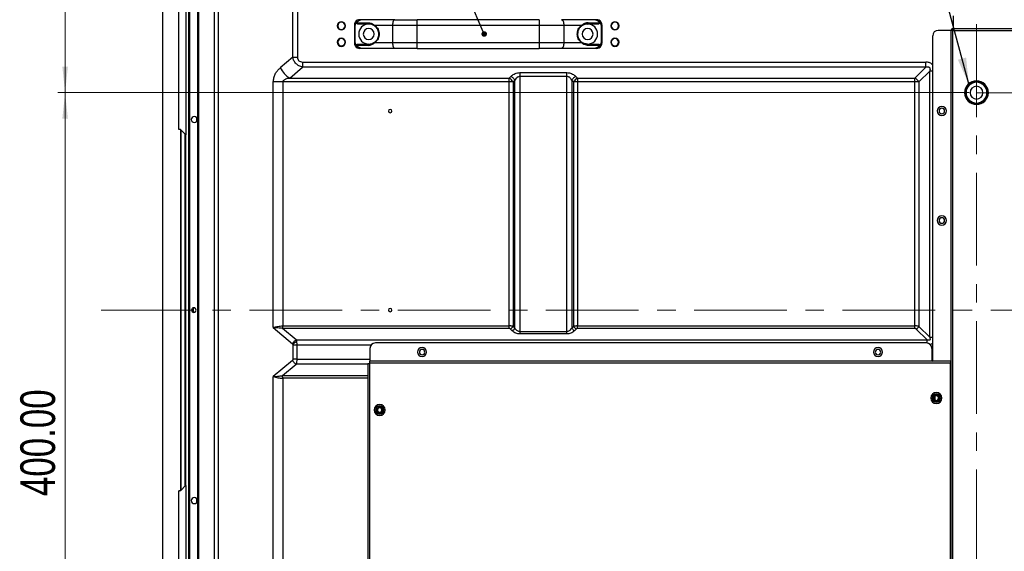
# Model space of a CAD drawing. Header units: millimetres. Extents: x 0 to 1118, y 0 to 864.
# Tile 54 of 256: x 668 to 803, y 354 to 427. Entities that reach past the tile are written whole.
import ezdxf

# ---------------------------------------------------------------- set-up
doc = ezdxf.new("R2010")
doc.units = ezdxf.units.MM
doc.linetypes.add('CENTERX2', pattern=[20.32, 12.7, -2.54, 2.54, -2.54])
doc.styles.add('SLDTEXTSTYLE0', font='TXT', dxfattribs={"width": 0.75})
doc.dimstyles.new('SLDDIMSTYLE2', dxfattribs={"dimtxt": 0.18, "dimasz": 0.762, "dimexe": 0, "dimexo": 0.0625, "dimgap": 0, "dimtad": 0, "dimtih": 1, "dimtoh": 1, "dimdec": 0, "dimrnd": 1e-09, "dimzin": 0, "dimdsep": 46, "dimtxsty": 'Standard', "dimblk1": 'DOT', "dimblk2": 'DOT', "dimsah": 1, "dimcen": 0.09, "dimadec": 0, "dimazin": 0, "dimtfac": 0.762, "dimtdec": 0, "dimtofl": 0, "dimtmove": 0, "dimatfit": 3, "dimldrblk": 'DOT', "dimfxl": 1, "dimfrac": 2, "dimtolj": 1, "dimtzin": 0, "dimarcsym": 0})
doc.dimstyles.new('SLDDIMSTYLE4', dxfattribs={"dimtxt": 4.7625, "dimasz": 3.556, "dimexe": 0, "dimexo": 0.0625, "dimgap": 1.190625, "dimtad": 1, "dimlfac": 4, "dimrnd": 1e-09, "dimzin": 4, "dimdsep": 46, "dimtxsty": 'SLDTEXTSTYLE0', "dimsah": 1, "dimcen": 0.09, "dimadec": 0, "dimazin": 1, "dimtfac": 1, "dimtofl": 0, "dimtmove": 0, "dimatfit": 3, "dimfxl": 1, "dimfrac": 2, "dimtolj": 1, "dimtzin": 12, "dimarcsym": 0})
doc.dimstyles.new('SLDDIMSTYLE5', dxfattribs={"dimtxt": 0.18, "dimasz": 3.556, "dimexe": 0, "dimexo": 0.0625, "dimgap": 0, "dimtad": 0, "dimtih": 1, "dimtoh": 1, "dimdec": 0, "dimrnd": 1e-09, "dimzin": 0, "dimdsep": 46, "dimtxsty": 'Standard', "dimsah": 1, "dimcen": 0.09, "dimadec": 0, "dimazin": 0, "dimtfac": 3.556, "dimtdec": 0, "dimtofl": 0, "dimtmove": 0, "dimatfit": 3, "dimfxl": 1, "dimfrac": 2, "dimtolj": 1, "dimtzin": 0, "dimarcsym": 0})

# ---------------------------------------------------------------- blocks, each defined once
blk = doc.blocks.new('_D_16')
at = {"color": 7, "linetype": 'Continuous', "lineweight": 0}
for p, q in [((798.26, 467.13), (673.33, 467.13)), ((674.33, 467.13), (674.33, 417.13)), ((798.26, 417.13), (673.33, 417.13))]:
    blk.add_line(p, q, dxfattribs=at)
at = {"color": 7, "linetype": 'Continuous', "lineweight": 18}
for points in [[(674.33, 467.13), (673.95, 463.57), (674.71, 463.57)], [(674.33, 417.13), (674.71, 420.68), (673.95, 420.68)]]:
    blk.add_solid(points, dxfattribs=at)
at = {"color": 7, "linetype": 'Continuous', "lineweight": 18, "insert": (668.19, 436.07), "char_height": 4.762, "attachment_point": 1, "rotation": 90, "style": 'SLDTEXTSTYLE0'}
blk.add_mtext('200.00', dxfattribs=at)
blk = doc.blocks.new('_D_17')
at = {"color": 7, "linetype": 'Continuous', "lineweight": 0}
for p, q in [((798.26, 417.13), (673.33, 417.13)), ((674.33, 417.13), (674.33, 317.13)), ((798.26, 317.13), (673.33, 317.13))]:
    blk.add_line(p, q, dxfattribs=at)
at = {"color": 7, "linetype": 'Continuous', "lineweight": 18}
for points in [[(674.33, 417.13), (673.95, 413.57), (674.71, 413.57)], [(674.33, 317.13), (674.71, 320.68), (673.95, 320.68)]]:
    blk.add_solid(points, dxfattribs=at)
at = {"color": 7, "linetype": 'Continuous', "lineweight": 18, "insert": (668.19, 361.89), "char_height": 4.762, "attachment_point": 1, "rotation": 90, "style": 'SLDTEXTSTYLE0'}
blk.add_mtext('400.00', dxfattribs=at)
blk = doc.blocks.new('_Dot')
at = {"color": 0, "linetype": 'ByBlock', "lineweight": -2}
blk.add_line((-0.5, 0), (-1, 0), dxfattribs=at)
at = {"color": 0, "linetype": 'ByBlock', "const_width": 0.5}
blk.add_lwpolyline([(-0.25, 0, 1), (0.25, 0, 1)], format="xyb", close=True, dxfattribs=at)

msp = doc.modelspace()

# ---------------------------------------------------------------- linework, layer by layer
at = {"color": 8, "linetype": 'Continuous', "lineweight": 25}
for p, q in [((694.8143, 295.4066), (694.8143, 486.9109)), ((695.2964, 486.9109), (695.2964, 295.4066)), ((793.2623, 420.0824), (792.8444, 420.0824)), ((792.8444, 383.6271), (793.2623, 383.6271)), ((716.2705, 382.5664), (706.0861, 382.5664)), ((792.4909, 382.8484), (792.4909, 383.2735)), ((706.0861, 380.6448), (716.1123, 380.6448)), ((715.8123, 379.9377), (705.9988, 379.9377)), ((702.8719, 295.4066), (702.8719, 378.2488)), ((704.1388, 378.377), (715.8123, 378.377)), ((715.8123, 378.0235), (704.1575, 378.0235)), ((704.1575, 378.0235), (704.1575, 295.4066)), ((793.5515, 375.5363), (793.5515, 375.0749))]:
    msp.add_line(p, q, dxfattribs=at)
at = {"color": 7, "linetype": 'CENTERX2', "lineweight": 18}
for p, q in [((799.2623, 467.1253), (799.2623, 317.1253)), ((799.2623, 417.1253), (949.2623, 417.1253)), ((679.2875, 387.3556), (1063.1468, 387.3556))]:
    msp.add_line(p, q, dxfattribs=at)
at = {"color": 7, "linetype": 'Continuous', "lineweight": 25}
for p, q in [((687.681, 464.9556), (687.681, 309.7556)), ((687.7176, 309.7556), (687.7176, 464.9556)), ((691.306, 309.7556), (691.306, 464.9556)), ((691.431, 309.7556), (691.431, 464.9556)), ((692.531, 309.7556), (692.531, 464.9556)), ((692.656, 309.7556), (692.656, 464.9556)), ((690.856, 445.432), (690.856, 411.3722)), ((689.931, 412.0838), (689.931, 444.7203)), ((705.5343, 421.968), (705.5343, 428.3432)), ((706.1771, 428.3432), (706.1771, 421.968)), ((714.3411, 426.7114), (715.8626, 426.7114)), ((715.9523, 426.5289), (714.4556, 426.5289)), ((719.5508, 427.1164), (714.7491, 427.1164)), ((715.8626, 426.7114), (716.1163, 426.6857)), ((719.5508, 427.1164), (722.578, 427.1164)), ((722.578, 426.3664), (722.578, 427.1164)), ((739.3266, 427.1164), (722.578, 427.1164)), ((739.3266, 427.1164), (739.3266, 426.3664)), ((747.1299, 427.1164), (742.3538, 427.1164)), ((747.449, 426.5289), (745.9523, 426.5289)), ((746.042, 426.7114), (747.5635, 426.7114)), ((796.0623, 427.6556), (796.0623, 425.9056)), ((713.9773, 426.3664), (714.1023, 426.3664)), ((713.9773, 426.3664), (713.9773, 423.9414)), ((714.1023, 423.9414), (714.1023, 426.3664)), ((716.7469, 426.3664), (719.2145, 426.3664)), ((719.2145, 426.3664), (722.578, 426.3664)), ((719.2145, 426.3664), (719.2145, 423.9414)), ((722.578, 423.9414), (722.578, 426.3664)), ((722.578, 426.3664), (739.3266, 426.3664)), ((739.3266, 426.3664), (739.3266, 423.9414)), ((739.3266, 426.3664), (742.6901, 426.3664)), ((742.6901, 426.3664), (742.6901, 423.9414)), ((742.6901, 426.3664), (745.1577, 426.3664)), ((747.8023, 426.3664), (747.8023, 423.9412)), ((747.8023, 426.3664), (747.9273, 426.3664)), ((747.9273, 423.9414), (747.9273, 426.3664)), ((795.7623, 425.6556), (794.0123, 425.6556)), ((796.0123, 425.6556), (795.7623, 425.6556)), ((795.7623, 425.6556), (795.7623, 286.5306)), ((796.0123, 425.6556), (796.0123, 425.9056)), ((796.0123, 425.9056), (952.5123, 425.9056)), ((796.0123, 286.5306), (796.0123, 425.6556)), ((796.0623, 425.6556), (796.0123, 425.6556)), ((796.0623, 425.6556), (952.4623, 425.6556)), ((714.1023, 423.9414), (713.9773, 423.9414)), ((719.2145, 423.9414), (716.7469, 423.9414)), ((722.578, 423.9414), (719.2145, 423.9414)), ((739.3266, 423.9414), (722.578, 423.9414)), ((722.578, 423.1914), (722.578, 423.9414)), ((739.3266, 423.9414), (739.3266, 423.1914)), ((742.6901, 423.9414), (739.3266, 423.9414)), ((745.1577, 423.9414), (742.6901, 423.9414)), ((747.9273, 423.9414), (747.8023, 423.9414)), ((793.2623, 380.3556), (793.2623, 424.9056)), ((715.8626, 423.5964), (714.3411, 423.5964)), ((714.4556, 423.7789), (715.9523, 423.7789)), ((719.5508, 423.1914), (714.7273, 423.1914)), ((722.578, 423.1914), (719.5508, 423.1914)), ((722.578, 423.1914), (739.3266, 423.1914)), ((742.3538, 423.1914), (739.3266, 423.1914)), ((747.1773, 423.1914), (742.3538, 423.1914)), ((745.9523, 423.7789), (747.449, 423.7789)), ((747.5635, 423.5964), (746.042, 423.5964)), ((705.5343, 421.968), (703.8318, 420.5395)), ((705.5343, 421.968), (706.1771, 421.968)), ((706.8901, 421.3198), (792.3141, 421.3198)), ((706.8901, 421.3198), (706.8901, 420.6127)), ((792.3141, 420.6127), (792.3141, 421.3198)), ((705.1174, 419.1253), (706.8901, 420.6127)), ((792.3141, 420.6127), (706.8901, 420.6127)), ((736.6765, 419.8753), (743.0981, 419.8753)), ((736.6765, 419.8753), (736.6765, 419.345)), ((743.0981, 419.345), (743.0981, 419.8753)), ((792.3141, 420.6127), (790.8266, 419.1253)), ((791.357, 418.595), (792.8444, 420.0824)), ((792.8444, 383.6271), (792.8444, 420.0824)), ((704.1575, 418.595), (702.8719, 418.595)), ((702.8719, 384.9624), (702.8719, 418.5949)), ((735.2016, 418.595), (704.1575, 418.595)), ((704.1575, 418.595), (704.1575, 385.1877)), ((705.1174, 419.1253), (735.2016, 419.1253)), ((735.4391, 419.3627), (735.2016, 419.1253)), ((735.2016, 418.595), (735.2016, 419.1253)), ((735.2016, 385.1877), (735.2016, 418.595)), ((735.732, 418.595), (735.9694, 418.8324)), ((735.732, 418.595), (735.732, 385.1145)), ((735.9694, 384.8771), (735.9694, 418.8324)), ((743.0981, 419.345), (736.6765, 419.345)), ((736.6765, 419.345), (736.6765, 384.4377)), ((743.0981, 384.4377), (743.0981, 419.345)), ((743.8052, 418.8324), (743.8052, 384.8771)), ((743.8052, 418.8324), (744.0426, 418.595)), ((744.0426, 385.1145), (744.0426, 418.595)), ((744.573, 419.1253), (744.3355, 419.3627)), ((744.573, 419.1253), (790.8266, 419.1253)), ((744.573, 418.595), (744.573, 385.1877)), ((790.8266, 418.595), (744.573, 418.595)), ((790.8266, 418.595), (790.8266, 419.1253)), ((790.8266, 385.1877), (790.8266, 418.595)), ((791.357, 418.595), (790.8266, 418.595)), ((791.357, 418.595), (791.357, 385.1145)), ((799.2623, 418.5503), (799.2623, 418.6253)), ((799.2623, 415.7003), (799.2623, 415.6253)), ((692.356, 413.7026), (692.356, 413.1946)), ((690.0408, 412.0838), (689.931, 412.0838)), ((690.1444, 412.0614), (690.0408, 412.0838)), ((690.1444, 412.0614), (690.1444, 362.6498)), ((690.2328, 411.9955), (690.806, 411.4222)), ((690.2328, 362.7157), (690.2328, 411.9955)), ((690.806, 363.289), (690.806, 411.4222)), ((690.856, 363.339), (690.856, 411.3722)), ((702.8719, 384.9624), (705.5167, 382.7432)), ((705.9988, 383.2735), (704.1388, 384.8342)), ((735.2016, 384.8342), (704.1388, 384.8342)), ((704.1575, 385.1877), (735.2016, 385.1877)), ((735.2016, 384.8342), (735.2016, 385.1877)), ((735.3784, 384.7609), (735.6159, 384.5235)), ((735.9694, 384.8771), (735.732, 385.1145)), ((744.0426, 385.1145), (743.8052, 384.8771)), ((744.1587, 384.5235), (744.3962, 384.7609)), ((744.573, 384.8342), (744.573, 385.1877)), ((744.573, 385.1877), (790.8266, 385.1877)), ((790.8266, 384.8342), (744.573, 384.8342)), ((790.8266, 384.8342), (790.8266, 385.1877)), ((791.0034, 384.7609), (792.4909, 383.2735)), ((792.8444, 383.6271), (791.357, 385.1145)), ((736.6765, 384.4377), (736.6765, 384.0842)), ((736.6765, 384.4377), (743.0981, 384.4377)), ((743.0981, 384.0842), (736.6765, 384.0842)), ((743.0981, 384.0842), (743.0981, 384.4377)), ((705.604, 380.6448), (705.604, 382.5664)), ((705.9988, 383.2735), (706.0515, 383.0344)), ((705.9988, 383.2735), (792.4909, 383.2735)), ((706.0861, 382.5664), (706.0861, 380.6448)), ((716.1123, 382.1056), (716.1123, 380.3556)), ((792.3873, 382.8556), (716.8623, 382.8556)), ((793.1373, 382.1056), (793.1373, 380.3556)), ((705.5167, 380.468), (702.8719, 378.2488)), ((704.1388, 378.377), (705.9988, 379.9377)), ((715.8123, 380.0556), (715.8123, 292.1052)), ((715.8123, 380.0556), (716.0623, 380.0556)), ((716.0623, 380.0556), (716.0623, 292.1052)), ((716.1123, 380.0556), (716.0623, 380.0556)), ((795.6873, 380.3556), (716.1123, 380.3556)), ((716.1123, 380.1056), (716.1123, 380.3556)), ((795.6873, 380.1056), (716.1123, 380.1056)), ((716.1123, 380.0556), (716.1123, 380.1056)), ((795.6873, 380.3556), (795.6873, 380.1056)), ((795.6873, 286.5306), (795.6873, 380.1056)), ((795.7623, 380.0556), (795.6873, 380.0556)), ((795.7623, 379.8056), (795.6873, 379.8056)), ((792.9998, 375.3056), (793.1998, 375.3056)), ((793.3248, 375.3056), (793.4498, 375.3056)), ((794.1998, 375.3056), (794.0748, 375.3056)), ((794.5248, 375.3056), (794.3248, 375.3056)), ((717.7502, 373.9941), (717.6645, 373.9031)), ((716.6878, 373.6756), (716.8878, 373.6756)), ((717.1504, 373.3571), (717.2361, 373.4481)), ((718.2128, 373.6756), (718.0128, 373.6756)), ((690.2328, 362.7157), (690.806, 363.289)), ((690.856, 363.339), (690.856, 329.2793)), ((690.0408, 362.6274), (689.931, 362.6274)), ((689.931, 329.9909), (689.931, 362.6274)), ((690.0408, 362.6274), (690.1444, 362.6498)), ((692.356, 361.5166), (692.356, 361.0086))]:
    msp.add_line(p, q, dxfattribs=at)
at = {"color": 7, "linetype": 'Continuous', "lineweight": 25, "flags": 128}
for points in [[(719.5508, 427.1164), (719.4852, 427.102), (719.4221, 427.0593), (719.364, 426.99), (719.313, 426.8967), (719.2712, 426.7831), (719.2401, 426.6534), (719.221, 426.5127), (719.2145, 426.3664)], [(742.3538, 427.1164), (742.4194, 427.102), (742.4825, 427.0593), (742.5406, 426.99), (742.5916, 426.8967), (742.6334, 426.7831), (742.6645, 426.6534), (742.6836, 426.5127), (742.6901, 426.3664)], [(719.2145, 423.9414), (719.221, 423.7951), (719.2401, 423.6544), (719.2712, 423.5247), (719.313, 423.4111), (719.364, 423.3178), (719.4221, 423.2485), (719.4852, 423.2058), (719.5508, 423.1914)], [(742.6901, 423.9414), (742.6836, 423.7951), (742.6645, 423.6544), (742.6334, 423.5247), (742.5916, 423.4111), (742.5406, 423.3178), (742.4825, 423.2485), (742.4194, 423.2058), (742.3538, 423.1914)], [(735.732, 418.595), (735.6774, 418.595), (735.6183, 418.595), (735.5552, 418.595), (735.4887, 418.595), (735.4194, 418.595), (735.348, 418.595), (735.2752, 418.595), (735.2016, 418.595)], [(744.573, 418.595), (744.4994, 418.595), (744.4266, 418.595), (744.3552, 418.595), (744.2859, 418.595), (744.2194, 418.595), (744.1563, 418.595), (744.0972, 418.595), (744.0426, 418.595)], [(744.573, 419.1253), (744.573, 419.0707), (744.573, 419.0116), (744.573, 418.9485), (744.573, 418.882), (744.573, 418.8127), (744.573, 418.7413), (744.573, 418.6685), (744.573, 418.595)]]:
    msp.add_lwpolyline(points, dxfattribs=at)
at = {"color": 7, "linetype": 'Continuous', "lineweight": 25}
for centre, radius, start, end in [((712.2023, 426.2789), 0.5625, 90, 270), ((712.2023, 426.2789), 0.5, 0, 180), ((712.2023, 426.2789), 0.5625, 270, 90), ((714.7273, 426.3664), 0.75, 79.827861, 180), ((714.7273, 426.3664), 0.625, 104.477318, 180), ((715.9523, 425.1539), 1.375, 90.000004, 180), ((745.9389, 426.6431), 0.115, 276.688883, 5.403297), ((745.9523, 425.1539), 1.375, 0, 90), ((747.1773, 426.3664), 0.75, 360, 100.172139), ((747.1773, 426.3664), 0.625, 0, 75.522682), ((749.7023, 426.2789), 0.5625, 90, 270), ((749.7023, 426.2789), 0.5, 0, 180), ((749.7023, 426.2789), 0.5625, 270, 90), ((712.2023, 426.2789), 0.5, 180, 0), ((715.9523, 425.1539), 0.75, 0, 180), ((745.9523, 425.1539), 0.75, 0, 180), ((749.7023, 426.2789), 0.5, 180, 0), ((794.0123, 424.9056), 0.75, 90, 180), ((796.0123, 425.6556), 0.25, 90, 180), ((712.2023, 424.0289), 0.5625, 90, 270), ((712.2023, 424.0289), 0.5, 0, 180), ((712.2023, 424.0289), 0.5, 180, 0), ((712.2023, 424.0289), 0.5625, 270, 90), ((714.7273, 423.9414), 0.75, 180, 280.172139), ((714.7273, 423.9414), 0.625, 180, 255.522682), ((715.9523, 425.1539), 1.375, 180, 269.999997), ((715.9523, 425.1539), 0.75, 180, 0), ((745.9523, 425.1539), 0.75, 180, 0), ((745.9523, 425.1539), 1.375, 270.000001, 0), ((747.1773, 423.9414), 0.75, 259.827861, 0), ((747.1773, 423.9414), 0.625, 284.474525, 359.98575), ((749.7023, 424.0289), 0.5625, 90, 270), ((749.7023, 424.0289), 0.5, 0, 180), ((749.7023, 424.0289), 0.5, 180, 0), ((749.7023, 424.0289), 0.5625, 270, 90), ((715.9657, 423.6647), 0.115, 96.688815, 185.40334), ((716.0006, 423.6534), 0.1493, 179.827188, 202.460117), ((745.9389, 423.6647), 0.115, 354.596691, 83.311213), ((745.904, 423.6534), 0.1493, 337.539636, 0.173399), ((706.9609, 422.0925), 3.4932, 206.395994, 238.148123), ((734.6372, 418.0306), 1.2317, 27.273778, 62.726239), ((745.1374, 418.0306), 1.2317, 117.273773, 152.726221), ((790.2622, 418.0306), 1.2317, 27.273795, 62.726213), ((799.2623, 417.1253), 1.625, 0, 180), ((799.2623, 417.1253), 1.5, 90, 180), ((799.2623, 417.1253), 1.425, 90, 180), ((799.2623, 417.1253), 1.5, 0, 90), ((799.2623, 417.1253), 1.425, 0, 90), ((799.2623, 417.1253), 1.625, 180, 0), ((799.2623, 417.1253), 1.5, 180, 270), ((799.2623, 417.1253), 1.425, 180, 270), ((799.2623, 417.1253), 0.875, 90, 270), ((799.2623, 417.1253), 0.875, 270, 90), ((799.2623, 417.1253), 1.425, 270, 0), ((799.2623, 417.1253), 1.5, 270, 0), ((718.8873, 414.6056), 0.2375, 0, 180), ((718.8873, 414.6056), 0.2375, 180, 0), ((794.5123, 414.6256), 0.625, 0, 180), ((794.5123, 414.6256), 0.625, 180, 0), ((794.5123, 414.6256), 0.375, 90, 270), ((794.5123, 414.6256), 0.375, 270, 90), ((692.031, 413.4486), 0.4125, 90, 270), ((692.031, 413.4486), 0.4125, 270, 90), ((794.5123, 399.6256), 0.625, 0, 180), ((794.5123, 399.6256), 0.625, 180, 0), ((794.5123, 399.6256), 0.375, 90, 270), ((794.5123, 399.6256), 0.375, 270, 90), ((691.981, 387.3556), 0.3125, 90, 270), ((692.181, 387.3556), 0.3125, 108.66489, 251.339024), ((691.981, 387.3556), 0.3125, 270, 90), ((718.8873, 387.3556), 0.2375, 0, 180), ((718.8873, 387.3556), 0.2375, 180, 0), ((735.0022, 385.4908), 0.8211, 297.273779, 332.726218), ((744.7724, 385.4908), 0.8211, 207.273782, 242.726221), ((790.6272, 385.4908), 0.8211, 297.273787, 332.726217), ((706.6901, 382.1608), 1.31, 121.851881, 153.603754), ((716.8623, 382.1056), 0.75, 90, 180), ((723.2623, 381.6056), 0.625, 0, 180), ((723.2623, 381.6056), 0.375, 90, 270), ((723.2623, 381.6056), 0.375, 270, 90), ((785.7623, 381.6056), 0.625, 0, 180), ((785.7623, 381.6056), 0.375, 90, 270), ((785.7623, 381.6056), 0.375, 270, 90), ((792.3873, 382.1056), 0.75, 0, 90), ((723.2623, 381.6056), 0.625, 180, 0), ((785.7623, 381.6056), 0.625, 180, 0), ((793.7623, 375.3056), 0.7625, 0, 180), ((793.7623, 375.3056), 0.7625, 180, 0), ((793.7623, 375.3056), 0.5625, 0, 180), ((793.7623, 375.3056), 0.5625, 180, 0), ((793.7623, 375.3056), 0.4375, 0, 180), ((793.7623, 375.3056), 0.4375, 180, 0), ((793.7623, 375.3056), 0.3125, 0, 180), ((793.7623, 375.3056), 0.3125, 180, 0), ((717.4503, 373.6756), 0.7625, 0, 180), ((717.4503, 373.6756), 0.5625, 0, 180), ((717.4503, 373.6756), 0.4375, 46.717317, 226.717317), ((717.4503, 373.6756), 0.3125, 46.717317, 180), ((717.4503, 373.6756), 0.4375, 226.717317, 46.717317), ((717.4503, 373.6756), 0.3125, 0, 46.717317), ((717.4503, 373.6756), 0.7625, 180, 0), ((717.4503, 373.6756), 0.5625, 180, 0), ((717.4503, 373.6756), 0.3125, 180, 226.717317), ((717.4503, 373.6756), 0.3125, 226.717317, 0), ((692.031, 361.2626), 0.4125, 90, 270), ((692.031, 361.2626), 0.4125, 270, 90)]:
    msp.add_arc(centre, radius, start, end, dxfattribs=at)
for points, knots in [([(714.3267, 426.6539), (714.3273, 426.6639), (714.3285, 426.684), (714.3369, 426.7022), (714.3411, 426.7114)], [0, 0, 0, 0, 0.49912092, 1, 1, 1, 1]), ([(714.4556, 426.5289), (714.4383, 426.5309), (714.4042, 426.5347), (714.3613, 426.5642), (714.338, 426.5987), (714.3279, 426.6297), (714.3271, 426.6458), (714.3267, 426.6539)], [0, 0, 0, 0, 0.25998531, 0.51183001, 0.7577122, 0.87760173, 1, 1, 1, 1]), ([(714.3411, 426.7114), (714.3716, 426.761), (714.433, 426.8612), (714.5248, 426.9345), (714.5711, 426.9716)], [0, 0, 0, 0, 0.49571195, 1, 1, 1, 1]), ([(714.5711, 426.9716), (714.6098, 426.9964), (714.6792, 427.0411), (714.7667, 427.0762), (714.8181, 427.0924), (714.8431, 427.0993), (714.8561, 427.1028), (714.8603, 427.1042), (714.8599, 427.1045), (714.8598, 427.1046)], [0, 0, 0, 0, 0.37435068, 0.67206427, 0.78104936, 0.86916765, 0.93949477, 0.97032971, 1, 1, 1, 1]), ([(716.7617, 426.2654), (716.6272, 426.3439), (716.3488, 426.5063), (716.0874, 426.5212), (715.9523, 426.5289)], [0, 0, 0, 0, 0.48320777, 1, 1, 1, 1]), ([(716.1163, 426.6857), (716.2309, 426.6551), (716.4371, 426.6), (716.6516, 426.4382), (716.7469, 426.3664)], [0, 0, 0, 0, 0.55607554, 1, 1, 1, 1]), ([(745.9523, 426.5289), (745.9522, 426.5289), (745.9516, 426.5289), (745.9492, 426.5289), (745.9406, 426.5289), (745.8077, 426.5271), (745.5505, 426.4989), (745.2811, 426.3445), (745.1428, 426.2654)], [0, 0, 0, 0, 0.00027325, 0.00251448, 0.00881954, 0.03280139, 0.50384996, 1, 1, 1, 1]), ([(746.042, 426.7114), (745.8676, 426.6964), (745.576, 426.6713), (745.2777, 426.4538), (745.1577, 426.3664)], [0, 0, 0, 0, 0.59796856, 1, 1, 1, 1]), ([(747.0448, 427.1046), (747.0447, 427.1045), (747.0443, 427.1042), (747.0485, 427.1028), (747.0615, 427.0993), (747.0865, 427.0924), (747.1379, 427.0762), (747.2253, 427.0411), (747.2948, 426.9964), (747.3335, 426.9716)], [0, 0, 0, 0, 0.02966089, 0.06048605, 0.1307889, 0.21887302, 0.32781313, 0.6255509, 1, 1, 1, 1]), ([(747.3335, 426.9716), (747.3798, 426.9346), (747.4715, 426.8612), (747.533, 426.7611), (747.5635, 426.7114)], [0, 0, 0, 0, 0.50379712, 1, 1, 1, 1]), ([(747.5779, 426.6539), (747.5775, 426.6458), (747.5766, 426.6295), (747.5665, 426.5983), (747.5428, 426.5637), (747.5, 426.5346), (747.4662, 426.5308), (747.449, 426.5289)], [0, 0, 0, 0, 0.12252081, 0.24530246, 0.49191241, 0.74275061, 1, 1, 1, 1]), ([(747.5635, 426.7114), (747.5677, 426.7022), (747.5761, 426.684), (747.5773, 426.6639), (747.5779, 426.6539)], [0, 0, 0, 0, 0.50088104, 1, 1, 1, 1]), ([(716.7469, 426.3664), (716.7438, 426.356), (716.7374, 426.3349), (716.7378, 426.3057), (716.7454, 426.2808), (716.7564, 426.2705), (716.7617, 426.2654)], [0, 0, 0, 0, 0.24484286, 0.49999181, 0.75514517, 1, 1, 1, 1]), ([(716.7469, 426.3664), (716.8439, 426.2865), (717.0239, 426.1384), (717.2261, 425.8241), (717.3497, 425.4931), (717.3648, 425.264), (717.372, 425.1539)], [0, 0, 0, 0, 0.3018774, 0.55961637, 0.78824134, 1, 1, 1, 1]), ([(717.3273, 425.1539), (717.3205, 425.257), (717.3065, 425.4689), (717.192, 425.7748), (717.0098, 426.0588), (716.8485, 426.1932), (716.7617, 426.2654)], [0, 0, 0, 0, 0.21409152, 0.44023283, 0.69905456, 1, 1, 1, 1]), ([(744.5326, 425.1539), (744.5398, 425.264), (744.5549, 425.493), (744.6785, 425.824), (744.8806, 426.1383), (745.0606, 426.2865), (745.1577, 426.3664)], [0, 0, 0, 0, 0.21168997, 0.44030414, 0.69802164, 1, 1, 1, 1]), ([(745.1428, 426.2654), (745.0454, 426.1834), (744.8966, 426.0583), (744.7251, 425.7904), (744.6059, 425.5113), (744.5873, 425.2788), (744.5773, 425.1539)], [0, 0, 0, 0, 0.33933477, 0.51836959, 0.74137039, 1, 1, 1, 1]), ([(745.1578, 426.3664), (745.1611, 426.3549), (745.1677, 426.3323), (745.1662, 426.3025), (745.158, 426.2794), (745.1477, 426.2699), (745.1428, 426.2654)], [0, 0, 0, 0, 0.27116956, 0.53456827, 0.77967021, 1, 1, 1, 1]), ([(715.8626, 423.5964), (716.0369, 423.6114), (716.3285, 423.6365), (716.6268, 423.8539), (716.7469, 423.9414)], [0, 0, 0, 0, 0.59762074, 1, 1, 1, 1]), ([(715.9523, 423.7789), (716.0997, 423.788), (716.3612, 423.8042), (716.6401, 423.9701), (716.7618, 424.0424)], [0, 0, 0, 0, 0.5637637, 1, 1, 1, 1]), ([(716.7469, 423.9414), (716.7435, 423.9529), (716.7369, 423.9755), (716.7384, 424.0053), (716.7466, 424.0284), (716.7569, 424.0379), (716.7618, 424.0424)], [0, 0, 0, 0, 0.27117744, 0.53457823, 0.77967674, 1, 1, 1, 1]), ([(717.372, 425.1539), (717.3648, 425.0438), (717.3497, 424.8148), (717.2261, 424.4838), (717.024, 424.1695), (716.844, 424.0213), (716.7469, 423.9414)], [0, 0, 0, 0, 0.211674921, 0.440301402, 0.698048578, 1, 1, 1, 1]), ([(716.7618, 424.0424), (716.8425, 424.1091), (716.9966, 424.2362), (717.1805, 424.5104), (717.3037, 424.8205), (717.3195, 425.0442), (717.3273, 425.1539)], [0, 0, 0, 0, 0.28093845, 0.53596209, 0.77254826, 1, 1, 1, 1]), ([(717.372, 425.1539), (717.3653, 425.1539), (717.3519, 425.1539), (717.3379, 425.1539), (717.3289, 425.1539), (717.3278, 425.1539), (717.3273, 425.1539)], [0, 0, 0, 0, 0.252611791, 0.507519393, 0.758531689, 1, 1, 1, 1]), ([(745.1577, 423.9414), (745.0607, 424.0213), (744.8807, 424.1694), (744.6785, 424.4837), (744.5549, 424.8147), (744.5398, 425.0438), (744.5326, 425.1539)], [0, 0, 0, 0, 0.30184866, 0.55961549, 0.7882561, 1, 1, 1, 1]), ([(744.5326, 425.1539), (744.5393, 425.1539), (744.5527, 425.1539), (744.5667, 425.1539), (744.5757, 425.1539), (744.5768, 425.1539), (744.5773, 425.1539)], [0, 0, 0, 0, 0.252612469, 0.507520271, 0.758532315, 1, 1, 1, 1]), ([(744.5773, 425.1539), (744.5841, 425.0508), (744.5981, 424.8389), (744.7126, 424.533), (744.8948, 424.249), (745.0561, 424.1147), (745.1428, 424.0424)], [0, 0, 0, 0, 0.21409546, 0.44025372, 0.69907584, 1, 1, 1, 1]), ([(745.1577, 423.9414), (745.1608, 423.9518), (745.1671, 423.9729), (745.1667, 424.0022), (745.1592, 424.027), (745.1482, 424.0373), (745.1428, 424.0424)], [0, 0, 0, 0, 0.24484407, 0.49999509, 0.75514882, 1, 1, 1, 1]), ([(745.9523, 423.7789), (745.8293, 423.7886), (745.6425, 423.8034), (745.3823, 423.8927), (745.2282, 423.989), (745.1428, 424.0424)], [0, 0, 0, 0, 0.462467, 0.70192209, 1, 1, 1, 1]), ([(745.7853, 423.6227), (745.6729, 423.6526), (745.4676, 423.7074), (745.2543, 423.8685), (745.1577, 423.9414)], [0, 0, 0, 0, 0.54715609, 1, 1, 1, 1]), ([(714.3267, 423.6539), (714.3271, 423.662), (714.328, 423.6783), (714.3381, 423.7095), (714.3618, 423.7441), (714.4046, 423.7732), (714.4384, 423.777), (714.4556, 423.7789)], [0, 0, 0, 0, 0.12252077, 0.245302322, 0.491912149, 0.742750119, 1, 1, 1, 1]), ([(714.3411, 423.5964), (714.3369, 423.6055), (714.3285, 423.6238), (714.3273, 423.6439), (714.3267, 423.6539)], [0, 0, 0, 0, 0.500881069, 1, 1, 1, 1]), ([(714.3411, 423.5964), (714.3711, 423.5474), (714.4325, 423.4473), (714.5242, 423.3738), (714.5711, 423.3362)], [0, 0, 0, 0, 0.48899409, 1, 1, 1, 1]), ([(714.8598, 423.2032), (714.8599, 423.2033), (714.8603, 423.2036), (714.8561, 423.205), (714.8431, 423.2085), (714.8181, 423.2154), (714.7667, 423.2316), (714.6793, 423.2667), (714.6098, 423.3113), (714.5711, 423.3362)], [0, 0, 0, 0, 0.029660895, 0.060486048, 0.1307889, 0.218873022, 0.327813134, 0.625550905, 1, 1, 1, 1]), ([(746.042, 423.5964), (745.9932, 423.5978), (745.907, 423.6002), (745.8221, 423.6159), (745.7853, 423.6227)], [0, 0, 0, 0, 0.56552377, 1, 1, 1, 1]), ([(747.3335, 423.3362), (747.2948, 423.3113), (747.2253, 423.2667), (747.1379, 423.2316), (747.0865, 423.2154), (747.0615, 423.2085), (747.0485, 423.205), (747.0443, 423.2036), (747.0447, 423.2033), (747.0448, 423.2032)], [0, 0, 0, 0, 0.3743864, 0.67203512, 0.7810299, 0.86915602, 0.93948939, 0.97032707, 1, 1, 1, 1]), ([(747.3335, 423.3362), (747.3804, 423.3738), (747.4721, 423.4472), (747.5335, 423.5474), (747.5635, 423.5964)], [0, 0, 0, 0, 0.51102738, 1, 1, 1, 1]), ([(747.449, 423.7789), (747.4663, 423.7769), (747.5004, 423.7731), (747.5433, 423.7436), (747.5666, 423.7091), (747.5767, 423.6781), (747.5775, 423.662), (747.5779, 423.6539)], [0, 0, 0, 0, 0.25998538, 0.51182997, 0.75771229, 0.87760176, 1, 1, 1, 1]), ([(747.5779, 423.6539), (747.5773, 423.6439), (747.5761, 423.6238), (747.5677, 423.6055), (747.5635, 423.5964)], [0, 0, 0, 0, 0.49912094, 1, 1, 1, 1]), ([(706.8901, 420.6127), (706.719, 420.6644), (706.3902, 420.7638), (705.9783, 421.0789), (705.6723, 421.4861), (705.5809, 421.8051), (705.5343, 421.968)], [0, 0, 0, 0, 0.26572397, 0.51073619, 0.75026553, 1, 1, 1, 1]), ([(706.1771, 421.968), (706.1884, 421.8781), (706.2049, 421.7475), (706.2924, 421.5978), (706.4042, 421.4733), (706.6044, 421.3519), (706.7899, 421.3311), (706.8901, 421.3198)], [0, 0, 0, 0, 0.25076007, 0.36455409, 0.48058659, 0.71942977, 1, 1, 1, 1]), ([(702.8719, 418.5949), (702.892, 418.7881), (702.9299, 419.1524), (703.0706, 419.602), (703.2753, 419.9358), (703.5238, 420.2281), (703.721, 420.4274), (703.8318, 420.5395)], [0, 0, 0, 0, 0.24246276, 0.45720328, 0.59429593, 0.77195373, 1, 1, 1, 1]), ([(735.4391, 419.3627), (735.5318, 419.4431), (735.7007, 419.5896), (736.0023, 419.7548), (736.3299, 419.8506), (736.5586, 419.8669), (736.6765, 419.8753)], [0, 0, 0, 0, 0.29532772, 0.53817879, 0.76179181, 1, 1, 1, 1]), ([(743.0981, 419.8753), (743.2162, 419.8671), (743.4443, 419.8513), (743.7711, 419.7557), (744.0715, 419.5897), (744.2417, 419.4433), (744.3355, 419.3627)], [0, 0, 0, 0, 0.23834729, 0.4604983, 0.70271067, 1, 1, 1, 1]), ([(792.3141, 420.6127), (792.4079, 420.6363), (792.5427, 420.6703), (792.704, 420.646), (792.7782, 420.61), (792.8221, 420.572), (792.8542, 420.5244), (792.8824, 420.4509), (792.8987, 420.298), (792.8667, 420.171), (792.8444, 420.0824)], [0, 0, 0, 0, 0.28009474, 0.40255346, 0.45916885, 0.51217791, 0.56401374, 0.61980649, 0.73490172, 1, 1, 1, 1]), ([(705.1174, 419.1253), (704.9296, 419.0771), (704.6833, 419.014), (704.4092, 418.8867), (704.2829, 418.8028), (704.2011, 418.7262), (704.1651, 418.6509), (704.1601, 418.614), (704.1575, 418.595)], [0, 0, 0, 0, 0.50840859, 0.66640339, 0.78805143, 0.9049586, 0.95092978, 1, 1, 1, 1]), ([(736.6765, 419.345), (736.6026, 419.3305), (736.4754, 419.3057), (736.2919, 419.2334), (736.128, 419.0613), (736.0302, 418.9201), (735.9694, 418.8324)], [0, 0, 0, 0, 0.23365227, 0.40246187, 0.62871494, 1, 1, 1, 1]), ([(743.8052, 418.8324), (743.7464, 418.9184), (743.6504, 419.0589), (743.4861, 419.2293), (743.3014, 419.3061), (743.172, 419.3308), (743.0981, 419.345)], [0, 0, 0, 0, 0.362079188, 0.591161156, 0.766690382, 1, 1, 1, 1]), ([(690.2176, 412.0106), (690.2052, 412.0216), (690.1806, 412.0435), (690.1564, 412.0555), (690.1444, 412.0614)], [0, 0, 0, 0, 0.503283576, 1, 1, 1, 1]), ([(690.2176, 412.0106), (690.2204, 412.0078), (690.2255, 412.0028), (690.2305, 411.9977), (690.2328, 411.9955)], [0, 0, 0, 0, 0.55997168, 1, 1, 1, 1]), ([(690.806, 411.4222), (690.8133, 411.4149), (690.8264, 411.4019), (690.8412, 411.387), (690.8492, 411.379), (690.8532, 411.375), (690.8556, 411.3726), (690.8559, 411.3724), (690.856, 411.3722)], [0, 0, 0, 0, 0.31656955, 0.56095625, 0.66737497, 0.77138845, 0.88015926, 1, 1, 1, 1]), ([(702.8719, 384.9624), (703.0711, 385.025), (703.4529, 385.145), (703.9295, 385.1739), (704.1575, 385.1877)], [0, 0, 0, 0, 0.521431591, 1, 1, 1, 1]), ([(704.1388, 384.8342), (703.92, 384.866), (703.4604, 384.9327), (703.0742, 384.9522), (702.8719, 384.9624)], [0, 0, 0, 0, 0.476232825, 1, 1, 1, 1]), ([(704.1575, 385.1877), (704.1543, 385.1215), (704.148, 384.9891), (704.1419, 384.8858), (704.1388, 384.8342)], [0, 0, 0, 0, 0.49999619, 1, 1, 1, 1]), ([(735.732, 385.1145), (735.6939, 385.1258), (735.6192, 385.148), (735.4851, 385.1705), (735.345, 385.185), (735.2489, 385.1868), (735.2016, 385.1877)], [0, 0, 0, 0, 0.262367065, 0.515936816, 0.761517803, 1, 1, 1, 1]), ([(735.3784, 384.7609), (735.3648, 384.7728), (735.3385, 384.7957), (735.2796, 384.8255), (735.2306, 384.831), (735.2016, 384.8342)], [0, 0, 0, 0, 0.30619398, 0.59112449, 1, 1, 1, 1]), ([(735.9694, 384.8771), (736.0162, 384.8142), (736.1044, 384.6957), (736.2761, 384.5559), (736.4675, 384.4599), (736.6077, 384.445), (736.6765, 384.4377)], [0, 0, 0, 0, 0.28881692, 0.54469247, 0.77667329, 1, 1, 1, 1]), ([(743.0981, 384.4377), (743.1673, 384.4462), (743.2972, 384.4622), (743.4814, 384.5359), (743.6534, 384.6808), (743.7489, 384.8043), (743.8052, 384.8771)], [0, 0, 0, 0, 0.22574895, 0.42357774, 0.66065187, 1, 1, 1, 1]), ([(744.573, 385.1877), (744.522, 385.1865), (744.4236, 385.1843), (744.2843, 385.1703), (744.154, 385.1474), (744.0808, 385.1258), (744.0426, 385.1145)], [0, 0, 0, 0, 0.25703455, 0.4956211, 0.73646225, 1, 1, 1, 1]), ([(744.573, 384.8342), (744.5545, 384.8328), (744.5167, 384.8301), (744.4521, 384.8069), (744.4178, 384.7787), (744.3962, 384.7609)], [0, 0, 0, 0, 0.26097002, 0.53476251, 1, 1, 1, 1]), ([(791.357, 385.1145), (791.3189, 385.1258), (791.2442, 385.148), (791.1101, 385.1705), (790.97, 385.185), (790.8739, 385.1868), (790.8266, 385.1877)], [0, 0, 0, 0, 0.2623635, 0.51593206, 0.76151424, 1, 1, 1, 1]), ([(791.0034, 384.7609), (790.9898, 384.7728), (790.9635, 384.7957), (790.9046, 384.8255), (790.8556, 384.8309), (790.8266, 384.8342)], [0, 0, 0, 0, 0.30626823, 0.59106502, 1, 1, 1, 1]), ([(736.6765, 384.0842), (736.5752, 384.0911), (736.3794, 384.1046), (735.9794, 384.2212), (735.7664, 384.3984), (735.6159, 384.5235)], [0, 0, 0, 0, 0.23940347, 0.46279877, 1, 1, 1, 1]), ([(744.1587, 384.5235), (744.0805, 384.455), (743.9358, 384.3283), (743.6732, 384.1874), (743.3921, 384.1029), (743.1967, 384.0905), (743.0981, 384.0842)], [0, 0, 0, 0, 0.29226481, 0.54042303, 0.76821371, 1, 1, 1, 1]), ([(792.8444, 383.6271), (792.87, 383.5568), (792.9057, 383.4589), (792.9021, 383.3371), (792.8808, 383.284), (792.8568, 383.2541), (792.8258, 383.2332), (792.7735, 383.215), (792.6548, 383.2137), (792.5589, 383.2487), (792.4909, 383.2735)], [0, 0, 0, 0, 0.29417454, 0.40984987, 0.46022055, 0.50708371, 0.55044586, 0.59796186, 0.71467024, 1, 1, 1, 1]), ([(705.5692, 382.6829), (705.5605, 382.6954), (705.5448, 382.7181), (705.5254, 382.7354), (705.5167, 382.7432)], [0, 0, 0, 0, 0.54802909, 1, 1, 1, 1]), ([(706.0515, 383.0344), (706.0062, 383.0106), (705.915, 382.9626), (705.7846, 382.8746), (705.6654, 382.7802), (705.6009, 382.715), (705.5692, 382.6829)], [0, 0, 0, 0, 0.25070348, 0.50456141, 0.75606461, 1, 1, 1, 1]), ([(705.604, 382.5664), (705.6022, 382.5869), (705.5984, 382.6297), (705.5792, 382.6647), (705.5692, 382.6829)], [0, 0, 0, 0, 0.48050935, 1, 1, 1, 1]), ([(706.0515, 383.0344), (706.0616, 382.9595), (706.0816, 382.8112), (706.0846, 382.6475), (706.0861, 382.5664)], [0, 0, 0, 0, 0.5046767, 1, 1, 1, 1]), ([(705.5167, 380.468), (705.5418, 380.493), (705.5764, 380.5275), (705.5992, 380.5954), (705.6023, 380.6277), (705.604, 380.6448)], [0, 0, 0, 0, 0.55282296, 0.763677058, 1, 1, 1, 1]), ([(706.0861, 380.6448), (706.0816, 380.5164), (706.0748, 380.3195), (706.0385, 380.0861), (706.0119, 379.9869), (705.9988, 379.9377)], [0, 0, 0, 0, 0.48600295, 0.74520861, 1, 1, 1, 1]), ([(702.8719, 378.2488), (703.0751, 378.259), (703.4614, 378.2784), (703.921, 378.3453), (704.1388, 378.377)], [0, 0, 0, 0, 0.52591128, 1, 1, 1, 1]), ([(702.8719, 378.2488), (703.0708, 378.1869), (703.4527, 378.068), (703.9291, 378.0379), (704.1575, 378.0235)], [0, 0, 0, 0, 0.5206029, 1, 1, 1, 1]), ([(704.1575, 378.0235), (704.1545, 378.0897), (704.1483, 378.2221), (704.142, 378.3254), (704.1388, 378.377)], [0, 0, 0, 0, 0.500004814, 1, 1, 1, 1]), ([(690.806, 363.289), (690.8144, 363.2974), (690.8253, 363.3082), (690.835, 363.3196), (690.8379, 363.3231), (690.841, 363.3267), (690.8456, 363.3312), (690.8511, 363.3357), (690.8552, 363.3385), (690.8557, 363.3388), (690.856, 363.339)], [0, 0, 0, 0, 0.36929487, 0.4751867, 0.50823786, 0.52802475, 0.64340255, 0.75805043, 0.87574957, 1, 1, 1, 1]), ([(690.1444, 362.6498), (690.1564, 362.6558), (690.1806, 362.6677), (690.2052, 362.6896), (690.2176, 362.7006)], [0, 0, 0, 0, 0.49671642, 1, 1, 1, 1]), ([(690.2176, 362.7006), (690.2204, 362.7034), (690.2255, 362.7085), (690.2305, 362.7135), (690.2328, 362.7157)], [0, 0, 0, 0, 0.55997168, 1, 1, 1, 1])]:
    msp.add_open_spline(points, degree=3, knots=knots, dxfattribs=at)
for points in [[(715.8626, 426.7114), (715.8593, 426.7022), (715.8527, 426.6839), (715.8517, 426.6639), (715.8512, 426.6539)], [(715.8512, 426.6539), (715.8528, 426.6375), (715.8558, 426.6048), (715.8792, 426.5634), (715.9126, 426.5345), (715.9391, 426.5308), (715.9523, 426.5289)], [(746.0534, 426.6539), (746.0529, 426.6639), (746.0519, 426.6839), (746.0453, 426.7022), (746.042, 426.7114)], [(735.9694, 418.8324), (735.9392, 418.8859), (735.8787, 418.9928), (735.7483, 419.1417), (735.5995, 419.272), (735.4926, 419.3325), (735.4391, 419.3627)], [(744.3355, 419.3627), (744.282, 419.3325), (744.1751, 419.272), (744.0263, 419.1417), (743.8959, 418.9928), (743.8354, 418.8859), (743.8052, 418.8324)], [(735.9694, 384.8771), (735.9492, 384.8414), (735.9089, 384.7701), (735.822, 384.6709), (735.7228, 384.584), (735.6515, 384.5437), (735.6159, 384.5235)], [(743.8052, 384.8771), (743.8254, 384.8414), (743.8657, 384.7701), (743.9526, 384.6709), (744.0518, 384.584), (744.1231, 384.5437), (744.1587, 384.5235)], [(706.0861, 382.5664), (705.998, 382.5664), (705.8218, 382.5664), (705.6766, 382.5664), (705.604, 382.5664)], [(706.0861, 380.6448), (705.998, 380.6448), (705.8218, 380.6448), (705.6766, 380.6448), (705.604, 380.6448)], [(705.9988, 379.9377), (705.9511, 379.9693), (705.8556, 380.0326), (705.7217, 380.1633), (705.603, 380.3105), (705.5455, 380.4155), (705.5167, 380.468)]]:
    msp.add_open_spline(points, degree=3, dxfattribs=at)
at = {"color": 8, "linetype": 'Continuous', "lineweight": 25}
for points, knots in [([(793.2623, 420.9216), (793.2267, 420.967), (793.1055, 421.1212), (792.7694, 421.2833), (792.473, 421.3071), (792.3141, 421.3198)], [0, 0, 0, 0, 0.16187439, 0.55084132, 1, 1, 1, 1]), ([(793.2623, 382.8483), (793.218, 382.8099), (793.1226, 382.7272), (793.0009, 382.6519), (792.9234, 382.6401), (792.9131, 382.6385)], [0, 0, 0, 0, 0.4297264, 0.92463688, 1, 1, 1, 1]), ([(793.1373, 380.463), (793.181, 380.436), (793.227, 380.4076), (793.2606, 380.3664), (793.2623, 380.3643)], [0, 0, 0, 0, 0.94901362, 1, 1, 1, 1])]:
    msp.add_open_spline(points, degree=3, knots=knots, dxfattribs=at)

# ---------------------------------------------------------------- dimensions: what is measured, and where the dimension line sits
at = {"color": 7, "linetype": 'Continuous', "lineweight": 18}
for base, p1, p2, picture, middle in [((674.3273, 417.1253), (799.2623, 467.1253), (799.2623, 417.1253), '_D_16', (674.3273, 445.7424)), ((674.3273, 317.1253), (799.2623, 417.1253), (799.2623, 317.1253), '_D_17', (674.3273, 371.569))]:
    dim = msp.add_linear_dim(base=base, p1=p1, p2=p2, angle=90, dimstyle='SLDDIMSTYLE4', dxfattribs=at)
    dim.commit()
    dim.dimension.update_dxf_attribs({"geometry": picture, "text_midpoint": middle, "dimtype": 160})

# ---------------------------------------------------------------- leaders
at = {"color": 7, "linetype": 'Continuous', "lineweight": 0}
for points, dimstyle in [([(798.2021, 418.3568), (767.2567, 532.7225)], 'SLDDIMSTYLE5'), ([(731.7761, 425.1601), (694.9126, 510.5268)], 'SLDDIMSTYLE2')]:
    msp.add_leader(points, dimstyle=dimstyle, dxfattribs=at)

doc.saveas('drawing.dxf')
